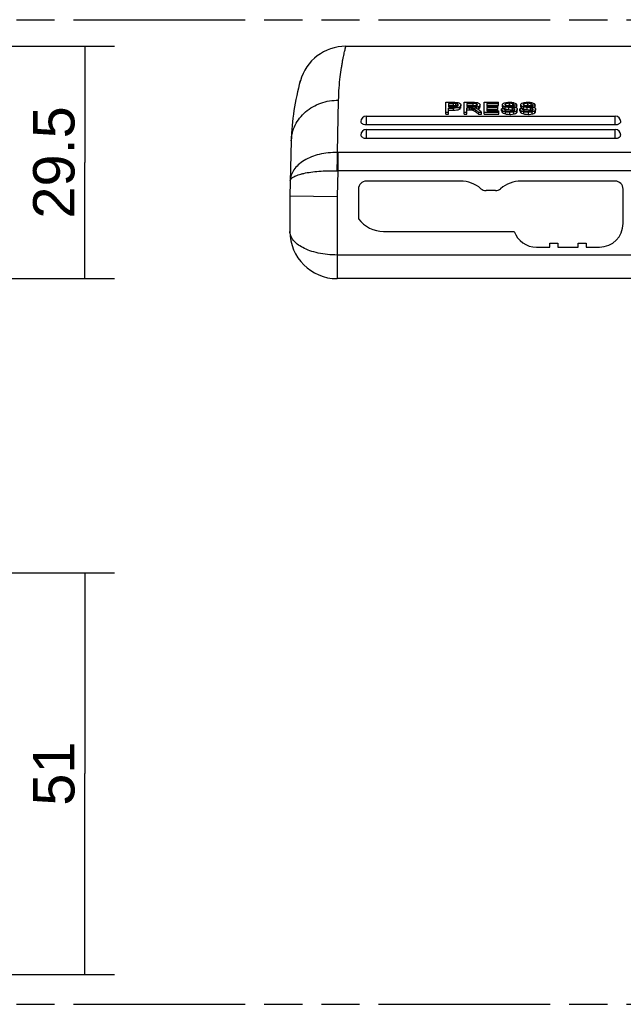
# Model space of a CAD drawing. Header units: millimetres. Extents: x 0 to 210, y 0 to 297.
# Tile 9 of 15: x 109 to 140, y 133 to 183. Entities that reach past the tile are written whole.
import ezdxf
from ezdxf.enums import TextEntityAlignment as Align

# ---------------------------------------------------------------- set-up
doc = ezdxf.new("R2010")
doc.units = ezdxf.units.MM
doc.header["$LTSCALE"] = 19.36
doc.linetypes.add('PHANTOM', pattern=[0.8, 0.45, -0.05, 0.1, -0.05, 0.1, -0.05])
doc.layers.get('0').update_dxf_attribs({"linetype": 'CONTINUOUS'})
for name, color, linetype in [('DEFAULT_3', 7, 'PHANTOM'), ('Z_AXIS', 7, 'CONTINUOUS'), ('Z_DIM_2D', 7, 'CONTINUOUS')]:
    doc.layers.add(name, color=color, linetype=linetype)
doc.styles.add('TEXTSTYLE_3', font='helveticaneueltw1g-ltcn.otf')
doc.dimstyles.new('DIMSTYLE_2', dxfattribs={"dimtxt": 2.1, "dimasz": 3.5, "dimexe": 0.18, "dimexo": 0.0625, "dimgap": 0.09, "dimtad": 1, "dimlfac": 2.5, "dimdsep": 46, "dimtxsty": 'TEXTSTYLE_3', "dimcen": 0.09, "dimclrt": 5, "dimadec": 0, "dimazin": 0, "dimtp": 0.2, "dimtm": 0.2, "dimtfac": 1, "dimtofl": 0, "dimtmove": 0, "dimatfit": 3, "dimfxl": 0, "dimtolj": 1, "dimarcsym": 0})
doc.dimstyles.new('DIMSTYLE_4', dxfattribs={"dimtxt": 2.1, "dimasz": 3.5, "dimexe": 0.18, "dimexo": 0.0625, "dimgap": 0.09, "dimtad": 1, "dimdec": 1, "dimlfac": 2.5, "dimdsep": 46, "dimtxsty": 'TEXTSTYLE_3', "dimcen": 0.09, "dimclrt": 5, "dimadec": 0, "dimazin": 0, "dimtp": 0.3, "dimtm": 0.3, "dimtfac": 1, "dimtdec": 1, "dimtofl": 0, "dimtmove": 0, "dimatfit": 3, "dimfxl": 0, "dimtolj": 1, "dimarcsym": 0})

# ---------------------------------------------------------------- blocks, each defined once
blk = doc.blocks.new('*D3')
at = {"layer": 'Z_DIM_2D', "color": 2, "linetype": 'Continuous'}
for p, q in [((97.023, 181.33), (114.148, 181.33)), ((112.648, 181.33), (112.648, 175.43)), ((112.648, 169.53), (112.648, 175.43)), ((106.248, 169.53), (114.148, 169.53))]:
    blk.add_line(p, q, dxfattribs=at)
at = {"layer": 'Z_DIM_2D', "color": 5, "linetype": 'Continuous', "style": 'TEXTSTYLE_3'}
blk.add_text('29.5', height=2.1, rotation=90, dxfattribs=at).set_placement((112.123, 175.43), align=Align.CENTER)
blk = doc.blocks.new('_NONE')
blk = doc.blocks.new('*D7')
at = {"layer": 'Z_DIM_2D', "color": 2, "linetype": 'Continuous'}
for p, q in [((106.248, 154.595), (114.148, 154.595)), ((112.648, 154.595), (112.648, 144.395)), ((112.648, 134.195), (112.648, 144.395)), ((106.248, 134.195), (114.148, 134.195))]:
    blk.add_line(p, q, dxfattribs=at)
at = {"layer": 'Z_DIM_2D', "color": 5, "linetype": 'Continuous', "style": 'TEXTSTYLE_3'}
blk.add_text('51', height=2.1, rotation=90, dxfattribs=at).set_placement((112.123, 144.395), align=Align.CENTER)

msp = doc.modelspace()

# ---------------------------------------------------------------- linework, layer by layer
at = {"color": 7, "linetype": 'Continuous'}
for p, q in [((125.9024, 181.3298), (140.6201, 181.3298)), ((130.9836, 177.8816), (130.9836, 178.4841)), ((130.9836, 178.4841), (131.3609, 178.4841)), ((131.116, 178.4272), (131.116, 178.2516)), ((131.116, 178.4272), (131.3718, 178.4272)), ((131.116, 178.3231), (131.3718, 178.3231)), ((131.116, 178.2516), (131.3745, 178.2516)), ((131.116, 177.8816), (131.116, 178.1926)), ((131.116, 178.1926), (131.3725, 178.1926)), ((131.116, 178.0886), (131.3725, 178.0886)), ((131.7469, 178.2396), (131.7469, 178.3436)), ((131.9175, 177.8816), (131.9175, 178.4841)), ((131.9175, 178.4841), (132.3609, 178.4841)), ((132.0498, 178.4308), (132.0498, 178.2686)), ((132.0498, 178.4308), (132.3663, 178.4308)), ((132.0498, 178.3268), (132.3663, 178.3268)), ((132.0498, 178.2686), (132.3343, 178.2686)), ((132.0498, 177.8816), (132.0498, 178.2114)), ((132.0498, 178.2114), (132.2033, 178.2114)), ((132.0498, 178.1074), (132.2033, 178.1074)), ((132.5467, 178.3024), (132.5539, 178.3074)), ((132.7169, 178.2476), (132.7169, 178.3517)), ((132.927, 177.8816), (132.927, 178.4841)), ((132.927, 178.4841), (133.6501, 178.4841)), ((133.0594, 178.4272), (133.0594, 178.277)), ((133.0594, 178.4272), (133.6501, 178.4272)), ((133.0594, 178.3231), (133.6501, 178.3231)), ((133.0594, 178.277), (133.6126, 178.277)), ((133.0594, 178.2186), (133.0594, 178.0463)), ((133.0594, 178.2186), (133.6126, 178.2186)), ((133.0594, 178.1146), (133.6126, 178.1146)), ((133.0594, 178.0463), (133.6733, 178.0463)), ((133.6126, 178.1146), (133.6126, 178.277)), ((133.6501, 178.3231), (133.6501, 178.4841)), ((133.6733, 177.8816), (133.6733, 178.0463)), ((133.8111, 178.0457), (133.8111, 178.1497)), ((133.8493, 178.2547), (133.8493, 178.3587)), ((134.0156, 178.3194), (134.0231, 178.3164)), ((134.4502, 178.2523), (134.4502, 178.3426)), ((134.5771, 178.2433), (134.4826, 178.2398)), ((134.5771, 178.2433), (134.5771, 178.3473)), ((134.6071, 178.026), (134.6071, 178.1301)), ((134.7429, 178.0457), (134.7429, 178.1497)), ((134.7811, 178.2547), (134.7811, 178.3587)), ((134.9473, 178.3194), (134.9549, 178.3164)), ((135.382, 178.2523), (135.382, 178.3426)), ((135.5089, 178.2433), (135.4144, 178.2398)), ((135.5089, 178.2433), (135.5089, 178.3473)), ((135.5389, 178.026), (135.5389, 178.1301)), ((130.9836, 177.9856), (131.116, 177.9856)), ((130.9836, 177.8816), (131.116, 177.8816)), ((131.9175, 177.9856), (132.0498, 177.9856)), ((131.9175, 177.8816), (132.0498, 177.8816)), ((132.6324, 177.8816), (132.6324, 177.9856)), ((132.6324, 177.9856), (132.7988, 177.9856)), ((132.6324, 177.8816), (132.7988, 177.8816)), ((132.7988, 177.8816), (132.7988, 177.9856)), ((132.927, 177.9856), (133.6733, 177.9856)), ((132.927, 177.8816), (133.6733, 177.8816)), ((126.9413, 177.351), (139.5813, 177.351)), ((123.1346, 176.5297), (123.0613, 173.7298)), ((126.9413, 176.6588), (139.5813, 176.6588)), ((123.0613, 173.7298), (123.0613, 171.9298)), ((123.0613, 173.7298), (125.4613, 173.6984)), ((141.0613, 169.5298), (125.4613, 169.5298))]:
    msp.add_line(p, q, dxfattribs=at)
at = {"color": 9, "linetype": 'Continuous'}
for p, q in [((125.4712, 175.9375), (125.5338, 178.5932)), ((131.3718, 178.3231), (131.3718, 178.4272)), ((131.3725, 178.0886), (131.3725, 178.1926)), ((131.4951, 178.3186), (131.4951, 178.4226)), ((131.5785, 178.29), (131.5785, 178.394)), ((131.6656, 178.1327), (131.6656, 178.2367)), ((132.2033, 178.1074), (132.2033, 178.2114)), ((132.2768, 178.1047), (132.2768, 178.2087)), ((132.3368, 178.0916), (132.3368, 178.1956)), ((132.3663, 178.3268), (132.3663, 178.4308)), ((132.4041, 178.0579), (132.4041, 178.162)), ((132.5, 177.9883), (132.5, 178.0923)), ((132.5285, 178.3045), (132.5285, 178.4085)), ((132.648, 178.1591), (132.648, 178.2631)), ((133.8656, 177.9542), (133.8656, 178.0582)), ((133.8841, 178.1932), (133.8841, 178.2973)), ((133.991, 178.1471), (133.991, 178.2511)), ((134.0314, 178.3194), (134.0314, 178.4146)), ((134.1842, 178.1159), (134.1842, 178.2199)), ((134.2067, 178.3321), (134.2067, 178.4361)), ((134.3621, 178.0916), (134.3621, 178.1956)), ((134.3805, 178.3085), (134.3805, 178.4125)), ((134.4521, 178.0808), (134.4521, 178.1658)), ((134.5612, 177.9494), (134.5612, 178.0534)), ((134.7974, 177.9542), (134.7974, 178.0582)), ((134.8158, 178.1932), (134.8158, 178.2973)), ((134.9227, 178.1471), (134.9227, 178.2511)), ((134.9632, 178.3194), (134.9632, 178.4146)), ((135.116, 178.1159), (135.116, 178.2199)), ((135.1385, 178.3321), (135.1385, 178.4361)), ((135.2939, 178.0916), (135.2939, 178.1956)), ((135.3123, 178.3085), (135.3123, 178.4125)), ((135.3838, 178.0808), (135.3838, 178.1658)), ((135.493, 177.9494), (135.493, 178.0534)), ((126.9413, 177.7841), (126.9413, 177.351)), ((134.0096, 177.8932), (134.0096, 177.9973)), ((134.2374, 177.8728), (134.2374, 177.9768)), ((134.4296, 177.893), (134.4296, 177.997)), ((134.9414, 177.8932), (134.9414, 177.9973)), ((135.1692, 177.8728), (135.1692, 177.9768)), ((135.3614, 177.893), (135.3614, 177.997)), ((139.5813, 177.351), (139.5813, 177.7841)), ((126.9413, 177.1034), (126.9413, 176.6588)), ((139.5813, 176.6588), (139.5813, 177.1034)), ((125.4955, 175.9373), (125.4955, 175.0069)), ((141.027, 175.9373), (125.4955, 175.9373)), ((125.4468, 175.0078), (125.4955, 175.0069)), ((125.4955, 175.0069), (125.4613, 173.6984)), ((141.027, 175.0069), (125.4955, 175.0069)), ((125.4613, 173.6984), (125.4613, 169.5298)), ((141.0613, 170.7298), (125.4613, 170.7298))]:
    msp.add_line(p, q, dxfattribs=at)
at = {"color": 7, "linetype": 'Continuous'}
msp.add_lwpolyline([(123.5934, 179.5843), (123.5817, 179.5424), (123.553, 179.4361), (123.5188, 179.3049)], dxfattribs=at)
for centre, radius, start, end in [((125.9024, 178.9298), 2.4, 90, 164.30281), ((135.7303, 176.1998), 12.6, 164.4757, 178.5), ((131.5052, 178.1837), 0.1291, 55.39758, 60.30366), ((131.553, 178.3409), 0.0575, 333.25363, 342.71025), ((132.1526, 177.7705), 0.4653, 57.28059, 58.52606), ((132.3571, 179.3796), 1.1653, 273.84381, 275.86153), ((131.6236, 176.9975), 1.4024, 51.32085, 52.72652), ((132.4504, 178.1148), 0.2053, 70.92016, 74.33797), ((132.5398, 178.3654), 0.233, 293.93946, 297.68835), ((134.1343, 178.6974), 0.5687, 253.82061, 255.39806), ((134.1038, 178.5807), 0.4481, 255.41234, 257.09898), ((134.0951, 178.2496), 0.1769, 108.89483, 111.11524), ((134.1048, 178.1173), 0.2067, 106.30528, 109.28707), ((134.2073, 177.3415), 0.9905, 88.117, 90.035), ((134.2438, 177.4802), 0.6227, 78.02676, 79.05011), ((134.3025, 178.2159), 0.2115, 68.3683, 71.91943), ((134.3862, 178.1746), 0.114, 300.93077, 304.62014), ((135.0661, 178.6974), 0.5687, 253.8206, 255.39806), ((135.0356, 178.5807), 0.4481, 255.41234, 257.09895), ((135.0269, 178.2496), 0.1769, 108.89479, 111.11524), ((135.0366, 178.1173), 0.2067, 106.3053, 109.28704), ((135.1391, 177.3415), 0.9905, 88.117, 90.03501), ((135.1756, 177.4802), 0.6227, 78.02675, 79.05011), ((135.2343, 178.2159), 0.2115, 68.36841, 71.91947), ((135.3179, 178.1746), 0.114, 300.93069, 304.62029), ((126.9413, 177.5041), 0.28, 90, 180), ((139.5813, 177.5041), 0.28, 0, 90), ((126.9413, 176.8234), 0.28, 90, 180), ((139.5813, 176.8234), 0.28, 0, 90), ((125.4613, 171.9298), 2.4, 180, 270)]:
    msp.add_arc(centre, radius, start, end, dxfattribs=at)
at = {"color": 9, "linetype": 'Continuous'}
msp.add_arc((125.4955, 177.3358), 1.3985, 269.00258, 269.99967, dxfattribs=at)
at = {"color": 7, "linetype": 'Continuous'}
for centre, major_axis, ratio, start_param, end_param in [((132.3143, 157.3298), (-10.2161, 23.6059), 0.484869, -0.7494241, -0.7407973), ((132.4792, 157.3298), (-10.2902, 23.5949), 0.4864451, -0.7516332, -0.7403479), ((135.8552, 157.3298), (275.871, 12.0928), 0.0756497, 1.5744373, 1.5748898), ((131.6771, 157.3298), (320.4505, 12.0748), 0.0651582, 1.5592912, 1.5596871), ((136.7869, 157.3298), (275.8705, 12.0928), 0.0756499, 1.5744373, 1.5748898), ((132.6089, 157.3298), (320.4505, 12.0748), 0.0651582, 1.5592912, 1.5596871), ((132.3143, 157.3298), (-10.1653, 23.4884), 0.484869, -0.7495277, -0.7408578)]:
    msp.add_ellipse(centre, major_axis=major_axis, ratio=ratio, start_param=start_param, end_param=end_param, dxfattribs=at)
at = {"color": 9, "linetype": 'Continuous'}
for points, knots in [([(125.5338, 178.5932), (125.5387, 178.804), (125.558, 179.1996), (125.6111, 179.7515), (125.6674, 180.16), (125.7148, 180.4455), (125.7481, 180.6286), (125.78, 180.7906), (125.8095, 180.9313), (125.8358, 181.0506), (125.8556, 181.1365), (125.8694, 181.1945), (125.8778, 181.2299), (125.8851, 181.2598), (125.8911, 181.2844), (125.8958, 181.3034), (125.8988, 181.316), (125.9008, 181.3232), (125.9014, 181.3268), (125.9023, 181.3284), (125.9022, 181.3298), (125.9024, 181.3298)], [0, 0, 0, 0, 0.2286833, 0.4292298, 0.60091, 0.6757065, 0.7430047, 0.8027041, 0.8546957, 0.8988767, 0.9351656, 0.9503249, 0.9634801, 0.9746224, 0.9837474, 0.9908515, 0.9959308, 0.99771, 0.9989816, 0.9997451, 1, 1, 1, 1]), ([(123.1346, 176.5297), (123.1382, 176.6667), (123.1758, 176.9422), (123.3207, 177.3357), (123.5486, 177.6963), (123.9538, 178.1183), (124.6193, 178.4955), (125.2277, 178.5949), (125.5338, 178.5932)], [0, 0, 0, 0, 0.1178197, 0.2368286, 0.3579384, 0.4817892, 0.7368822, 1, 1, 1, 1]), ([(125.4712, 175.9375), (125.1634, 175.9416), (124.5756, 175.8817), (123.9027, 175.6278), (123.4883, 175.3245), (123.2632, 175.0708), (123.1199, 174.7893), (123.0838, 174.5882), (123.0812, 174.49)], [0, 0, 0, 0, 0.3020339, 0.5738498, 0.6937742, 0.8029279, 0.9036407, 1, 1, 1, 1]), ([(125.4712, 175.9375), (125.4686, 175.8744), (125.4576, 175.5646), (125.4509, 175.2546), (125.4468, 175.0078)], [0, 0, 0, 0, 0.2037504, 1, 1, 1, 1]), ([(123.0812, 174.49), (123.0837, 174.583), (123.2118, 174.684), (123.3616, 174.7556), (123.4802, 174.8008), (123.6162, 174.8418), (123.8311, 174.8942), (124.1378, 174.9464), (124.5431, 174.9887), (124.9854, 175.0106), (125.2909, 175.0111), (125.4468, 175.0078)], [0, 0, 0, 0, 0.1114607, 0.1548715, 0.2050543, 0.2619502, 0.3253023, 0.4697602, 0.6342527, 0.8131852, 1, 1, 1, 1]), ([(125.4613, 170.7298), (125.1381, 170.7298), (124.6663, 170.7758), (124.0878, 170.9362), (123.7286, 171.0886), (123.4395, 171.2697), (123.2262, 171.4733), (123.0926, 171.6948), (123.0613, 171.8544), (123.0613, 171.9298)], [0, 0, 0, 0, 0.3342179, 0.4852011, 0.619719, 0.736411, 0.8361229, 0.9220354, 1, 1, 1, 1])]:
    msp.add_open_spline(points, degree=3, knots=knots, dxfattribs=at)
at = {"color": 7, "linetype": 'Continuous'}
for points in [[(131.3609, 178.4841), (131.4116, 178.4841), (131.4624, 178.4837), (131.513, 178.4796)], [(131.6079, 178.3238), (131.6097, 178.3296), (131.6105, 178.3356), (131.6105, 178.3416)], [(132.4807, 178.3182), (132.4892, 178.3166), (132.4976, 178.3147), (132.5058, 178.3124)], [(132.5175, 178.3087), (132.5212, 178.3075), (132.5249, 178.3061), (132.5285, 178.3045)], [(132.5285, 178.3045), (132.5325, 178.3028), (132.5365, 178.3009), (132.5403, 178.2989)], [(132.5789, 178.3399), (132.5799, 178.3437), (132.5805, 178.3477), (132.5805, 178.3517)], [(132.6032, 178.1407), (132.6138, 178.1441), (132.6242, 178.148), (132.6343, 178.1525)], [(134.0468, 178.3157), (134.0577, 178.3189), (134.0688, 178.3214), (134.08, 178.3233)], [(134.08, 178.3233), (134.1034, 178.3274), (134.1271, 178.3295), (134.1507, 178.3307)], [(134.1507, 178.3307), (134.1694, 178.3317), (134.188, 178.3321), (134.2067, 178.3321)], [(134.373, 178.0893), (134.3831, 178.0872), (134.3931, 178.0848), (134.403, 178.082)], [(134.403, 178.082), (134.4136, 178.079), (134.424, 178.0755), (134.4341, 178.0712)], [(134.4771, 178.0103), (134.4615, 178.0051), (134.4456, 178.0007), (134.4296, 177.997)], [(134.4723, 178.1015), (134.4746, 178.105), (134.4765, 178.1088), (134.4777, 178.1127)], [(134.4777, 178.1127), (134.4789, 178.1165), (134.4796, 178.1206), (134.4796, 178.1245)], [(134.9785, 178.3157), (134.9895, 178.3189), (135.0006, 178.3214), (135.0118, 178.3233)], [(135.0118, 178.3233), (135.0352, 178.3274), (135.0589, 178.3295), (135.0825, 178.3307)], [(135.0825, 178.3307), (135.1012, 178.3317), (135.1198, 178.3321), (135.1385, 178.3321)], [(135.3048, 178.0893), (135.3149, 178.0872), (135.3249, 178.0848), (135.3348, 178.082)], [(135.3348, 178.082), (135.3454, 178.079), (135.3558, 178.0755), (135.3659, 178.0712)], [(135.4089, 178.0103), (135.3933, 178.0051), (135.3774, 178.0007), (135.3614, 177.997)], [(135.4041, 178.1015), (135.4064, 178.105), (135.4082, 178.1088), (135.4095, 178.1127)], [(135.4095, 178.1127), (135.4107, 178.1165), (135.4113, 178.1206), (135.4113, 178.1245)]]:
    msp.add_open_spline(points, degree=3, dxfattribs=at)
for points, knots in [([(131.4951, 178.4226), (131.4748, 178.4253), (131.4335, 178.4267), (131.3924, 178.4272), (131.3718, 178.4272)], [0, 0, 0, 0, 0.4981932, 1, 1, 1, 1]), ([(131.3718, 178.3231), (131.3924, 178.3231), (131.4335, 178.3226), (131.4748, 178.3212), (131.4951, 178.3186)], [0, 0, 0, 0, 0.5017967, 1, 1, 1, 1]), ([(131.5937, 178.2115), (131.5581, 178.2034), (131.4841, 178.1946), (131.41, 178.1926), (131.3725, 178.1926)], [0, 0, 0, 0, 0.4929985, 1, 1, 1, 1]), ([(131.3725, 178.0886), (131.4245, 178.0886), (131.5019, 178.0912), (131.6002, 178.1071), (131.6459, 178.1221), (131.6656, 178.1327)], [0, 0, 0, 0, 0.523218, 0.7748398, 1, 1, 1, 1]), ([(131.3745, 178.2516), (131.4064, 178.2516), (131.4675, 178.2538), (131.5296, 178.2634), (131.5567, 178.2753)], [0, 0, 0, 0, 0.518416, 1, 1, 1, 1]), ([(131.5785, 178.394), (131.5732, 178.3977), (131.5475, 178.4125), (131.5181, 178.4197), (131.4951, 178.4226)], [0, 0, 0, 0, 0.2170975, 1, 1, 1, 1]), ([(131.4951, 178.3186), (131.4993, 178.3181), (131.5154, 178.3156), (131.5313, 178.3118), (131.5426, 178.3078)], [0, 0, 0, 0, 0.2601632, 1, 1, 1, 1]), ([(131.513, 178.4796), (131.5239, 178.4787), (131.5655, 178.4745), (131.607, 178.4667), (131.6363, 178.4568)], [0, 0, 0, 0, 0.2604661, 1, 1, 1, 1]), ([(131.5426, 178.3078), (131.545, 178.307), (131.5541, 178.3036), (131.5629, 178.2994), (131.5691, 178.2959)], [0, 0, 0, 0, 0.263548, 1, 1, 1, 1]), ([(131.5567, 178.2753), (131.5623, 178.2778), (131.5809, 178.2871), (131.5977, 178.3019), (131.6043, 178.3151)], [0, 0, 0, 0, 0.2952, 1, 1, 1, 1]), ([(131.6105, 178.3416), (131.6105, 178.3511), (131.6044, 178.3727), (131.588, 178.3874), (131.5785, 178.394)], [0, 0, 0, 0, 0.4493532, 1, 1, 1, 1]), ([(131.6656, 178.2367), (131.6604, 178.2339), (131.6374, 178.223), (131.6128, 178.2159), (131.5937, 178.2115)], [0, 0, 0, 0, 0.2312677, 1, 1, 1, 1]), ([(131.6363, 178.4568), (131.6446, 178.454), (131.6734, 178.4428), (131.7003, 178.4258), (131.7161, 178.4103)], [0, 0, 0, 0, 0.2829581, 1, 1, 1, 1]), ([(131.7469, 178.3436), (131.7469, 178.3235), (131.7291, 178.2764), (131.6888, 178.2493), (131.6656, 178.2367)], [0, 0, 0, 0, 0.4328079, 1, 1, 1, 1]), ([(131.6656, 178.1327), (131.6888, 178.1453), (131.7291, 178.1723), (131.7469, 178.2195), (131.7469, 178.2396)], [0, 0, 0, 0, 0.5671901, 1, 1, 1, 1]), ([(131.7161, 178.4103), (131.7256, 178.4009), (131.7413, 178.3806), (131.7469, 178.3553), (131.7469, 178.3436)], [0, 0, 0, 0, 0.5322104, 1, 1, 1, 1]), ([(132.2768, 178.2087), (132.2725, 178.2092), (132.248, 178.2112), (132.2235, 178.2114), (132.2033, 178.2114)], [0, 0, 0, 0, 0.1766587, 1, 1, 1, 1]), ([(132.2033, 178.1074), (132.2112, 178.1074), (132.2357, 178.1072), (132.2603, 178.1066), (132.2768, 178.1047)], [0, 0, 0, 0, 0.3233597, 1, 1, 1, 1]), ([(132.3368, 178.1956), (132.3321, 178.1971), (132.3125, 178.2029), (132.2923, 178.2069), (132.2768, 178.2087)], [0, 0, 0, 0, 0.239962, 1, 1, 1, 1]), ([(132.2768, 178.1047), (132.2821, 178.1041), (132.3024, 178.1012), (132.3224, 178.0962), (132.3368, 178.0916)], [0, 0, 0, 0, 0.2596617, 1, 1, 1, 1]), ([(132.3343, 178.2686), (132.37, 178.2686), (132.4176, 178.2697), (132.4647, 178.2756), (132.4761, 178.2777)], [0, 0, 0, 0, 0.7543232, 1, 1, 1, 1]), ([(132.3956, 178.1673), (132.3912, 178.17), (132.3725, 178.181), (132.3527, 178.1905), (132.3368, 178.1956)], [0, 0, 0, 0, 0.2360479, 1, 1, 1, 1]), ([(132.3368, 178.0916), (132.3433, 178.0895), (132.3668, 178.0804), (132.3887, 178.0678), (132.4041, 178.0579)], [0, 0, 0, 0, 0.2694298, 1, 1, 1, 1]), ([(132.3609, 178.4841), (132.3952, 178.4841), (132.4631, 178.4827), (132.531, 178.4771), (132.5641, 178.471)], [0, 0, 0, 0, 0.5047367, 1, 1, 1, 1]), ([(132.5285, 178.4085), (132.5044, 178.419), (132.4494, 178.4286), (132.3948, 178.4308), (132.3663, 178.4308)], [0, 0, 0, 0, 0.4797997, 1, 1, 1, 1]), ([(132.3663, 178.3268), (132.376, 178.3268), (132.4143, 178.3262), (132.4526, 178.3234), (132.4807, 178.3182)], [0, 0, 0, 0, 0.2533191, 1, 1, 1, 1]), ([(132.4729, 178.1135), (132.4674, 178.1177), (132.445, 178.1345), (132.4219, 178.1505), (132.4041, 178.162)], [0, 0, 0, 0, 0.2456162, 1, 1, 1, 1]), ([(132.4041, 178.0579), (132.4127, 178.0524), (132.4455, 178.0305), (132.4771, 178.0066), (132.5, 177.9883)], [0, 0, 0, 0, 0.2564401, 1, 1, 1, 1]), ([(132.4352, 178.2169), (132.4422, 178.2152), (132.4691, 178.2083), (132.4961, 178.2004), (132.5148, 178.1918)], [0, 0, 0, 0, 0.2594896, 1, 1, 1, 1]), ([(132.4761, 178.2777), (132.4829, 178.2789), (132.5073, 178.284), (132.5313, 178.2927), (132.5467, 178.3024)], [0, 0, 0, 0, 0.2735874, 1, 1, 1, 1]), ([(132.648, 178.2631), (132.6232, 178.2501), (132.5659, 178.2322), (132.5072, 178.2236), (132.4761, 178.2204)], [0, 0, 0, 0, 0.4723566, 1, 1, 1, 1]), ([(132.5148, 178.1918), (132.5252, 178.187), (132.5637, 178.1679), (132.5999, 178.1442), (132.6248, 178.1249)], [0, 0, 0, 0, 0.2657766, 1, 1, 1, 1]), ([(132.5805, 178.3517), (132.5805, 178.363), (132.5676, 178.3897), (132.5428, 178.4024), (132.5285, 178.4085)], [0, 0, 0, 0, 0.4211132, 1, 1, 1, 1]), ([(132.5539, 178.3074), (132.557, 178.3097), (132.5675, 178.3186), (132.5761, 178.3304), (132.5789, 178.3399)], [0, 0, 0, 0, 0.2826897, 1, 1, 1, 1]), ([(132.5641, 178.471), (132.5754, 178.4689), (132.6145, 178.46), (132.6524, 178.443), (132.6749, 178.4251)], [0, 0, 0, 0, 0.2846451, 1, 1, 1, 1]), ([(132.7169, 178.3517), (132.7169, 178.3349), (132.7016, 178.2956), (132.6676, 178.2734), (132.648, 178.2631)], [0, 0, 0, 0, 0.4313803, 1, 1, 1, 1]), ([(132.648, 178.1591), (132.6676, 178.1694), (132.7016, 178.1916), (132.7169, 178.2309), (132.7169, 178.2476)], [0, 0, 0, 0, 0.56862, 1, 1, 1, 1]), ([(132.6749, 178.4251), (132.6872, 178.4153), (132.7083, 178.3942), (132.7169, 178.3649), (132.7169, 178.3517)], [0, 0, 0, 0, 0.5436319, 1, 1, 1, 1]), ([(133.8656, 178.0582), (133.85, 178.0704), (133.8234, 178.0968), (133.8117, 178.1332), (133.8111, 178.1497)], [0, 0, 0, 0, 0.5448425, 1, 1, 1, 1]), ([(133.8111, 178.0457), (133.8117, 178.0291), (133.8234, 177.9927), (133.85, 177.9664), (133.8656, 177.9542)], [0, 0, 0, 0, 0.4551418, 1, 1, 1, 1]), ([(133.8493, 178.3587), (133.8493, 178.3713), (133.8587, 178.3993), (133.88, 178.4184), (133.8922, 178.4275)], [0, 0, 0, 0, 0.4513092, 1, 1, 1, 1]), ([(133.8841, 178.2973), (133.8737, 178.3054), (133.8561, 178.3232), (133.8493, 178.3477), (133.8493, 178.3587)], [0, 0, 0, 0, 0.5458231, 1, 1, 1, 1]), ([(133.8493, 178.2547), (133.8493, 178.2437), (133.8561, 178.2191), (133.8737, 178.2014), (133.8841, 178.1932)], [0, 0, 0, 0, 0.4541546, 1, 1, 1, 1]), ([(133.9482, 178.0145), (133.9402, 178.0174), (133.9112, 178.0288), (133.8835, 178.0442), (133.8656, 178.0582)], [0, 0, 0, 0, 0.2718201, 1, 1, 1, 1]), ([(133.991, 178.2511), (133.9707, 178.2564), (133.9335, 178.268), (133.8983, 178.2861), (133.8841, 178.2973)], [0, 0, 0, 0, 0.5363777, 1, 1, 1, 1]), ([(133.8841, 178.1932), (133.89, 178.1886), (133.9184, 178.1701), (133.9506, 178.1585), (133.9759, 178.1512)], [0, 0, 0, 0, 0.2225011, 1, 1, 1, 1]), ([(133.8922, 178.4275), (133.9002, 178.4333), (133.9389, 178.4567), (133.9833, 178.4689), (134.0178, 178.4758)], [0, 0, 0, 0, 0.2181923, 1, 1, 1, 1]), ([(133.9359, 178.1552), (133.9383, 178.1438), (133.9477, 178.1196), (133.9659, 178.1009), (133.9768, 178.0927)], [0, 0, 0, 0, 0.4596035, 1, 1, 1, 1]), ([(134.0096, 177.9973), (134.0042, 177.9984), (133.9835, 178.0032), (133.9631, 178.0092), (133.9482, 178.0145)], [0, 0, 0, 0, 0.2565205, 1, 1, 1, 1]), ([(134.0314, 178.4146), (134.0171, 178.4091), (133.9927, 178.3988), (133.9768, 178.3739), (133.9768, 178.363)], [0, 0, 0, 0, 0.5858626, 1, 1, 1, 1]), ([(133.9768, 178.363), (133.9768, 178.3545), (133.9861, 178.3341), (134.0048, 178.3242), (134.0156, 178.3194)], [0, 0, 0, 0, 0.4215659, 1, 1, 1, 1]), ([(133.9768, 178.0927), (133.9903, 178.0825), (134.0237, 178.0667), (134.0587, 178.0571), (134.0777, 178.0529)], [0, 0, 0, 0, 0.4647919, 1, 1, 1, 1]), ([(134.1842, 178.2199), (134.145, 178.2246), (134.0803, 178.2332), (134.0159, 178.2446), (133.991, 178.2511)], [0, 0, 0, 0, 0.6044008, 1, 1, 1, 1]), ([(134.0038, 178.1439), (134.0281, 178.1383), (134.0882, 178.128), (134.1485, 178.1201), (134.1842, 178.1159)], [0, 0, 0, 0, 0.4105105, 1, 1, 1, 1]), ([(134.0178, 178.4758), (134.0325, 178.4788), (134.0931, 178.4889), (134.1548, 178.4923), (134.2012, 178.4923)], [0, 0, 0, 0, 0.2435011, 1, 1, 1, 1]), ([(134.0231, 178.3164), (134.0378, 178.3113), (134.0691, 178.3045), (134.133, 178.2938), (134.182, 178.2878), (134.2149, 178.2841)], [0, 0, 0, 0, 0.2397216, 0.4902006, 1, 1, 1, 1]), ([(134.2067, 178.4361), (134.1775, 178.4361), (134.1208, 178.4342), (134.0639, 178.4259), (134.0378, 178.4169)], [0, 0, 0, 0, 0.5141132, 1, 1, 1, 1]), ([(134.0777, 178.0529), (134.09, 178.0502), (134.1406, 178.0409), (134.1923, 178.0379), (134.2313, 178.0379)], [0, 0, 0, 0, 0.2432779, 1, 1, 1, 1]), ([(134.3621, 178.1956), (134.3406, 178.1998), (134.2813, 178.2079), (134.2219, 178.2154), (134.1842, 178.2199)], [0, 0, 0, 0, 0.3655316, 1, 1, 1, 1]), ([(134.1842, 178.1158), (134.2219, 178.1114), (134.2813, 178.1039), (134.3406, 178.0957), (134.3621, 178.0916)], [0, 0, 0, 0, 0.6344684, 1, 1, 1, 1]), ([(134.2012, 178.4923), (134.2179, 178.4923), (134.2835, 178.4911), (134.3491, 178.4847), (134.397, 178.4749)], [0, 0, 0, 0, 0.2543023, 1, 1, 1, 1]), ([(134.3682, 178.417), (134.3431, 178.4252), (134.2889, 178.4341), (134.2346, 178.4361), (134.2067, 178.4361)], [0, 0, 0, 0, 0.4857324, 1, 1, 1, 1]), ([(134.2149, 178.2841), (134.2523, 178.2799), (134.3263, 178.2708), (134.4003, 178.2605), (134.4363, 178.2523)], [0, 0, 0, 0, 0.5044561, 1, 1, 1, 1]), ([(134.2313, 178.0379), (134.2426, 178.0379), (134.2873, 178.0387), (134.3321, 178.043), (134.3649, 178.0495)], [0, 0, 0, 0, 0.2535205, 1, 1, 1, 1]), ([(134.2399, 178.3315), (134.2646, 178.3307), (134.3122, 178.3272), (134.3592, 178.3169), (134.3805, 178.3085)], [0, 0, 0, 0, 0.5200694, 1, 1, 1, 1]), ([(134.4521, 178.1658), (134.4395, 178.1739), (134.4094, 178.1852), (134.3786, 178.1924), (134.3621, 178.1956)], [0, 0, 0, 0, 0.470458, 1, 1, 1, 1]), ([(134.3649, 178.0495), (134.3723, 178.051), (134.3998, 178.0572), (134.4271, 178.0663), (134.4447, 178.0769)], [0, 0, 0, 0, 0.2689796, 1, 1, 1, 1]), ([(134.4502, 178.3426), (134.4471, 178.3568), (134.4297, 178.3884), (134.3985, 178.4053), (134.3805, 178.4125)], [0, 0, 0, 0, 0.4279629, 1, 1, 1, 1]), ([(134.3805, 178.3085), (134.3964, 178.3021), (134.4239, 178.2876), (134.4424, 178.2619), (134.447, 178.2496)], [0, 0, 0, 0, 0.5662555, 1, 1, 1, 1]), ([(134.397, 178.4749), (134.4098, 178.4723), (134.4553, 178.4616), (134.5005, 178.4443), (134.5277, 178.4241)], [0, 0, 0, 0, 0.2782307, 1, 1, 1, 1]), ([(134.4363, 178.2523), (134.4605, 178.2468), (134.5053, 178.2344), (134.5479, 178.2143), (134.5653, 178.2014)], [0, 0, 0, 0, 0.5349229, 1, 1, 1, 1]), ([(134.4509, 178.0808), (134.4531, 178.0824), (134.4611, 178.0883), (134.4683, 178.0955), (134.4723, 178.1015)], [0, 0, 0, 0, 0.2711283, 1, 1, 1, 1]), ([(134.4796, 178.1245), (134.4796, 178.1322), (134.4737, 178.1495), (134.46, 178.1607), (134.4521, 178.1658)], [0, 0, 0, 0, 0.4460295, 1, 1, 1, 1]), ([(134.5612, 178.0534), (134.5556, 178.049), (134.5296, 178.0308), (134.5002, 178.0181), (134.4771, 178.0103)], [0, 0, 0, 0, 0.2263977, 1, 1, 1, 1]), ([(134.5277, 178.4241), (134.5414, 178.414), (134.5647, 178.392), (134.5758, 178.3614), (134.5771, 178.3473)], [0, 0, 0, 0, 0.5451765, 1, 1, 1, 1]), ([(134.6071, 178.1301), (134.6071, 178.1162), (134.5967, 178.0855), (134.5742, 178.0638), (134.5612, 178.0534)], [0, 0, 0, 0, 0.4544068, 1, 1, 1, 1]), ([(134.5612, 177.9494), (134.5742, 177.9597), (134.5967, 177.9814), (134.6071, 178.0121), (134.6071, 178.026)], [0, 0, 0, 0, 0.5456478, 1, 1, 1, 1]), ([(134.5653, 178.2014), (134.5777, 178.1922), (134.5989, 178.1718), (134.6071, 178.143), (134.6071, 178.1301)], [0, 0, 0, 0, 0.5453203, 1, 1, 1, 1]), ([(134.7974, 178.0582), (134.7818, 178.0704), (134.7552, 178.0968), (134.7435, 178.1332), (134.7429, 178.1497)], [0, 0, 0, 0, 0.5448425, 1, 1, 1, 1]), ([(134.7429, 178.0457), (134.7435, 178.0291), (134.7552, 177.9927), (134.7818, 177.9664), (134.7974, 177.9542)], [0, 0, 0, 0, 0.4551418, 1, 1, 1, 1]), ([(134.7811, 178.3587), (134.7811, 178.3713), (134.7905, 178.3993), (134.8117, 178.4184), (134.824, 178.4275)], [0, 0, 0, 0, 0.4513094, 1, 1, 1, 1]), ([(134.8158, 178.2973), (134.8055, 178.3054), (134.7878, 178.3232), (134.7811, 178.3477), (134.7811, 178.3587)], [0, 0, 0, 0, 0.5458231, 1, 1, 1, 1]), ([(134.7811, 178.2547), (134.7811, 178.2437), (134.7878, 178.2191), (134.8055, 178.2014), (134.8158, 178.1932)], [0, 0, 0, 0, 0.4541546, 1, 1, 1, 1]), ([(134.88, 178.0145), (134.872, 178.0174), (134.843, 178.0288), (134.8153, 178.0442), (134.7974, 178.0582)], [0, 0, 0, 0, 0.2718201, 1, 1, 1, 1]), ([(134.9227, 178.2511), (134.9025, 178.2564), (134.8653, 178.268), (134.8301, 178.2861), (134.8158, 178.2973)], [0, 0, 0, 0, 0.5363777, 1, 1, 1, 1]), ([(134.8158, 178.1932), (134.8218, 178.1886), (134.8501, 178.1701), (134.8824, 178.1585), (134.9076, 178.1512)], [0, 0, 0, 0, 0.2225011, 1, 1, 1, 1]), ([(134.824, 178.4275), (134.8319, 178.4333), (134.8707, 178.4567), (134.9151, 178.4689), (134.9496, 178.4758)], [0, 0, 0, 0, 0.2181921, 1, 1, 1, 1]), ([(134.8677, 178.1552), (134.8701, 178.1438), (134.8795, 178.1196), (134.8976, 178.1009), (134.9086, 178.0927)], [0, 0, 0, 0, 0.4596039, 1, 1, 1, 1]), ([(134.9414, 177.9973), (134.936, 177.9984), (134.9153, 178.0032), (134.8949, 178.0092), (134.88, 178.0145)], [0, 0, 0, 0, 0.2565205, 1, 1, 1, 1]), ([(134.9632, 178.4146), (134.9489, 178.4091), (134.9245, 178.3988), (134.9086, 178.3739), (134.9086, 178.363)], [0, 0, 0, 0, 0.5858625, 1, 1, 1, 1]), ([(134.9086, 178.363), (134.9086, 178.3545), (134.9179, 178.3341), (134.9366, 178.3242), (134.9473, 178.3194)], [0, 0, 0, 0, 0.4215656, 1, 1, 1, 1]), ([(134.9086, 178.0927), (134.9221, 178.0825), (134.9555, 178.0667), (134.9905, 178.0571), (135.0095, 178.0529)], [0, 0, 0, 0, 0.4647921, 1, 1, 1, 1]), ([(135.116, 178.2199), (135.0768, 178.2246), (135.0121, 178.2332), (134.9477, 178.2446), (134.9227, 178.2511)], [0, 0, 0, 0, 0.6044005, 1, 1, 1, 1]), ([(134.9356, 178.1439), (134.9599, 178.1383), (135.02, 178.128), (135.0803, 178.1201), (135.116, 178.1159)], [0, 0, 0, 0, 0.4105106, 1, 1, 1, 1]), ([(134.9496, 178.4758), (134.9643, 178.4788), (135.0249, 178.4889), (135.0865, 178.4923), (135.133, 178.4923)], [0, 0, 0, 0, 0.2435012, 1, 1, 1, 1]), ([(134.9549, 178.3164), (134.9696, 178.3113), (135.0008, 178.3045), (135.0648, 178.2938), (135.1138, 178.2878), (135.1467, 178.2841)], [0, 0, 0, 0, 0.2397216, 0.4902006, 1, 1, 1, 1]), ([(135.1385, 178.4361), (135.1093, 178.4361), (135.0526, 178.4342), (134.9957, 178.4259), (134.9696, 178.4169)], [0, 0, 0, 0, 0.5141132, 1, 1, 1, 1]), ([(135.0095, 178.0529), (135.0217, 178.0502), (135.0724, 178.0409), (135.1241, 178.0379), (135.163, 178.0379)], [0, 0, 0, 0, 0.2432779, 1, 1, 1, 1]), ([(135.2939, 178.1956), (135.2724, 178.1998), (135.2131, 178.2079), (135.1537, 178.2154), (135.116, 178.2199)], [0, 0, 0, 0, 0.3655313, 1, 1, 1, 1]), ([(135.116, 178.1158), (135.1537, 178.1114), (135.2131, 178.1039), (135.2724, 178.0957), (135.2939, 178.0916)], [0, 0, 0, 0, 0.6344687, 1, 1, 1, 1]), ([(135.133, 178.4923), (135.1497, 178.4923), (135.2152, 178.4911), (135.2809, 178.4847), (135.3288, 178.4749)], [0, 0, 0, 0, 0.2543023, 1, 1, 1, 1]), ([(135.2999, 178.417), (135.2749, 178.4252), (135.2207, 178.4341), (135.1664, 178.4361), (135.1385, 178.4361)], [0, 0, 0, 0, 0.4857324, 1, 1, 1, 1]), ([(135.1467, 178.2841), (135.1841, 178.2799), (135.258, 178.2708), (135.3321, 178.2605), (135.3681, 178.2523)], [0, 0, 0, 0, 0.504456, 1, 1, 1, 1]), ([(135.163, 178.0379), (135.1744, 178.0379), (135.2191, 178.0387), (135.2639, 178.043), (135.2967, 178.0495)], [0, 0, 0, 0, 0.2535205, 1, 1, 1, 1]), ([(135.1716, 178.3315), (135.1964, 178.3307), (135.2439, 178.3272), (135.291, 178.3169), (135.3123, 178.3085)], [0, 0, 0, 0, 0.5200693, 1, 1, 1, 1]), ([(135.3838, 178.1658), (135.3713, 178.1739), (135.3412, 178.1852), (135.3104, 178.1924), (135.2939, 178.1956)], [0, 0, 0, 0, 0.4704581, 1, 1, 1, 1]), ([(135.2967, 178.0495), (135.3041, 178.051), (135.3316, 178.0572), (135.3589, 178.0663), (135.3765, 178.0769)], [0, 0, 0, 0, 0.2689792, 1, 1, 1, 1]), ([(135.382, 178.3426), (135.3789, 178.3568), (135.3615, 178.3884), (135.3303, 178.4053), (135.3123, 178.4125)], [0, 0, 0, 0, 0.427963, 1, 1, 1, 1]), ([(135.3123, 178.3085), (135.3282, 178.3021), (135.3557, 178.2876), (135.3742, 178.2619), (135.3788, 178.2496)], [0, 0, 0, 0, 0.5662557, 1, 1, 1, 1]), ([(135.3288, 178.4749), (135.3416, 178.4723), (135.3871, 178.4616), (135.4323, 178.4443), (135.4595, 178.4241)], [0, 0, 0, 0, 0.2782306, 1, 1, 1, 1]), ([(135.3681, 178.2523), (135.3923, 178.2468), (135.4371, 178.2344), (135.4797, 178.2143), (135.4971, 178.2014)], [0, 0, 0, 0, 0.534923, 1, 1, 1, 1]), ([(135.3827, 178.0808), (135.3849, 178.0824), (135.3929, 178.0883), (135.4001, 178.0955), (135.4041, 178.1015)], [0, 0, 0, 0, 0.2711284, 1, 1, 1, 1]), ([(135.4113, 178.1245), (135.4113, 178.1322), (135.4055, 178.1495), (135.3918, 178.1607), (135.3838, 178.1658)], [0, 0, 0, 0, 0.4460293, 1, 1, 1, 1]), ([(135.493, 178.0534), (135.4874, 178.049), (135.4614, 178.0308), (135.432, 178.0181), (135.4089, 178.0103)], [0, 0, 0, 0, 0.2263977, 1, 1, 1, 1]), ([(135.4595, 178.4241), (135.4732, 178.414), (135.4964, 178.392), (135.5075, 178.3614), (135.5089, 178.3473)], [0, 0, 0, 0, 0.5451768, 1, 1, 1, 1]), ([(135.5389, 178.1301), (135.5389, 178.1162), (135.5285, 178.0855), (135.506, 178.0638), (135.493, 178.0534)], [0, 0, 0, 0, 0.4544068, 1, 1, 1, 1]), ([(135.493, 177.9494), (135.506, 177.9597), (135.5285, 177.9814), (135.5389, 178.0121), (135.5389, 178.026)], [0, 0, 0, 0, 0.5456478, 1, 1, 1, 1]), ([(135.4971, 178.2014), (135.5095, 178.1922), (135.5307, 178.1718), (135.5389, 178.143), (135.5389, 178.1301)], [0, 0, 0, 0, 0.5453205, 1, 1, 1, 1]), ([(126.6611, 177.5041), (126.6611, 177.4834), (126.6782, 177.4437), (126.7264, 177.4031), (126.8122, 177.362), (126.8887, 177.351), (126.9413, 177.351)], [0, 0, 0, 0, 0.1799637, 0.3456999, 0.5428116, 1, 1, 1, 1]), ([(133.8656, 177.9542), (133.8747, 177.9471), (133.9186, 177.9181), (133.9697, 177.9019), (134.0096, 177.8932)], [0, 0, 0, 0, 0.2200922, 1, 1, 1, 1]), ([(134.2374, 177.9768), (134.218, 177.9768), (134.1418, 177.9781), (134.0652, 177.9851), (134.0096, 177.9973)], [0, 0, 0, 0, 0.2537529, 1, 1, 1, 1]), ([(134.0096, 177.8932), (134.0278, 177.8892), (134.1031, 177.8762), (134.1797, 177.8728), (134.2374, 177.8728)], [0, 0, 0, 0, 0.2439549, 1, 1, 1, 1]), ([(134.4296, 177.997), (134.4144, 177.9935), (134.351, 177.9812), (134.2862, 177.9768), (134.2374, 177.9768)], [0, 0, 0, 0, 0.2429781, 1, 1, 1, 1]), ([(134.2374, 177.8728), (134.2538, 177.8728), (134.3183, 177.8743), (134.3828, 177.8822), (134.4296, 177.893)], [0, 0, 0, 0, 0.2548766, 1, 1, 1, 1]), ([(134.4296, 177.893), (134.4426, 177.896), (134.4887, 177.9082), (134.5341, 177.9278), (134.5612, 177.9494)], [0, 0, 0, 0, 0.2773001, 1, 1, 1, 1]), ([(134.7974, 177.9542), (134.8065, 177.9471), (134.8504, 177.9181), (134.9015, 177.9019), (134.9414, 177.8932)], [0, 0, 0, 0, 0.2200921, 1, 1, 1, 1]), ([(135.1692, 177.9768), (135.1498, 177.9768), (135.0736, 177.9781), (134.997, 177.9851), (134.9414, 177.9973)], [0, 0, 0, 0, 0.2537529, 1, 1, 1, 1]), ([(134.9414, 177.8932), (134.9596, 177.8892), (135.0348, 177.8762), (135.1115, 177.8728), (135.1692, 177.8728)], [0, 0, 0, 0, 0.2439549, 1, 1, 1, 1]), ([(135.3614, 177.997), (135.3461, 177.9935), (135.2828, 177.9812), (135.218, 177.9768), (135.1692, 177.9768)], [0, 0, 0, 0, 0.2429781, 1, 1, 1, 1]), ([(135.1692, 177.8728), (135.1856, 177.8728), (135.2501, 177.8743), (135.3146, 177.8822), (135.3614, 177.893)], [0, 0, 0, 0, 0.2548766, 1, 1, 1, 1]), ([(135.3614, 177.893), (135.3744, 177.896), (135.4205, 177.9082), (135.4658, 177.9278), (135.493, 177.9494)], [0, 0, 0, 0, 0.2773001, 1, 1, 1, 1]), ([(139.5813, 177.351), (139.5995, 177.351), (139.6355, 177.353), (139.6955, 177.3629), (139.7569, 177.3824), (139.813, 177.4147), (139.8511, 177.4555), (139.8615, 177.4888), (139.8615, 177.5041)], [0, 0, 0, 0, 0.1580648, 0.3119359, 0.5263521, 0.7126808, 0.8676294, 1, 1, 1, 1]), ([(126.6611, 176.8234), (126.6611, 176.8013), (126.6804, 176.7522), (126.746, 176.7002), (126.8365, 176.6664), (126.9053, 176.6588), (126.9413, 176.6588)], [0, 0, 0, 0, 0.1879141, 0.4172163, 0.6941098, 1, 1, 1, 1]), ([(139.5813, 176.6588), (139.6172, 176.6588), (139.6861, 176.6664), (139.7765, 176.7002), (139.8421, 176.7522), (139.8615, 176.8013), (139.8615, 176.8234)], [0, 0, 0, 0, 0.3058902, 0.5827837, 0.8120859, 1, 1, 1, 1])]:
    msp.add_open_spline(points, degree=3, knots=knots, dxfattribs=at)
at = {"layer": 'DEFAULT_3', "color": 91, "linetype": 'PHANTOM', "true_color": 0x80ff80}
for p, q in [((50.1286, 182.68), (150.1286, 182.68)), ((50.1286, 132.68), (150.1286, 132.68))]:
    msp.add_line(p, q, dxfattribs=at)
at = {"layer": 'Z_AXIS', "color": 7, "linetype": 'Continuous'}
for p, q in [((125.9024, 181.3298), (140.6201, 181.3298)), ((126.9413, 177.7841), (139.5813, 177.7841)), ((126.9413, 177.1034), (139.5813, 177.1034)), ((126.5413, 174.0806), (126.5413, 172.5698)), ((131.7213, 174.4806), (126.9413, 174.4806)), ((133.5014, 174.0006), (133.0211, 174.0006)), ((139.5813, 174.4806), (134.8013, 174.4806)), ((139.9813, 172.3298), (139.9813, 174.0806)), ((127.8213, 171.9298), (134.4499, 171.9298)), ((135.5813, 171.1298), (136.2613, 171.1298)), ((136.2613, 171.3298), (136.6613, 171.3298)), ((136.2613, 171.1298), (136.2613, 171.3298)), ((136.6613, 171.3298), (136.6613, 171.1298)), ((136.6613, 171.1298), (137.7013, 171.1298)), ((137.7013, 171.3298), (138.1013, 171.3298)), ((137.7013, 171.1298), (137.7013, 171.3298)), ((138.1013, 171.3298), (138.1013, 171.1298)), ((138.1013, 171.1298), (138.7813, 171.1298))]:
    msp.add_line(p, q, dxfattribs=at)
for centre, radius, start, end in [((126.9413, 174.0806), 0.4, 90, 180), ((131.7213, 172.8806), 1.6, 49.4642, 90), ((133.0211, 174.4006), 0.4, 229.4642, 270), ((133.5014, 174.4006), 0.4, 270, 310.5358), ((134.8013, 172.8806), 1.6, 90, 130.5358), ((139.5813, 174.0806), 0.4, 0, 90), ((127.8213, 173.5298), 1.6, 216.8699, 270), ((138.7813, 172.3298), 1.2, 270, 360), ((135.5813, 172.3298), 1.2, 199.47122, 270)]:
    msp.add_arc(centre, radius, start, end, dxfattribs=at)

# ---------------------------------------------------------------- dimensions: what is measured, and where the dimension line sits
at = {"layer": 'Z_DIM_2D', "color": 2, "linetype": 'Continuous'}
for base, p1, p2, dimstyle, picture, middle in [((112.6484, 181.3298), (106.2484, 169.5298), (97.0225, 181.3298), 'DIMSTYLE_2', '*D3', (112.1793, 173.2232)), ((112.6484, 154.5946), (106.2484, 134.1946), (106.2484, 154.5946), 'DIMSTYLE_4', '*D7', (111.7054, 143.1337))]:
    dim = msp.add_linear_dim(base=base, p1=p1, p2=p2, angle=90, dimstyle=dimstyle, override={"dimblk1": 'NONE', "dimblk2": 'NONE', "dimsah": 1}, dxfattribs=at)
    dim.commit()
    dim.dimension.update_dxf_attribs({"geometry": picture, "text_midpoint": middle, "dimtype": 160})

doc.saveas('drawing.dxf')
